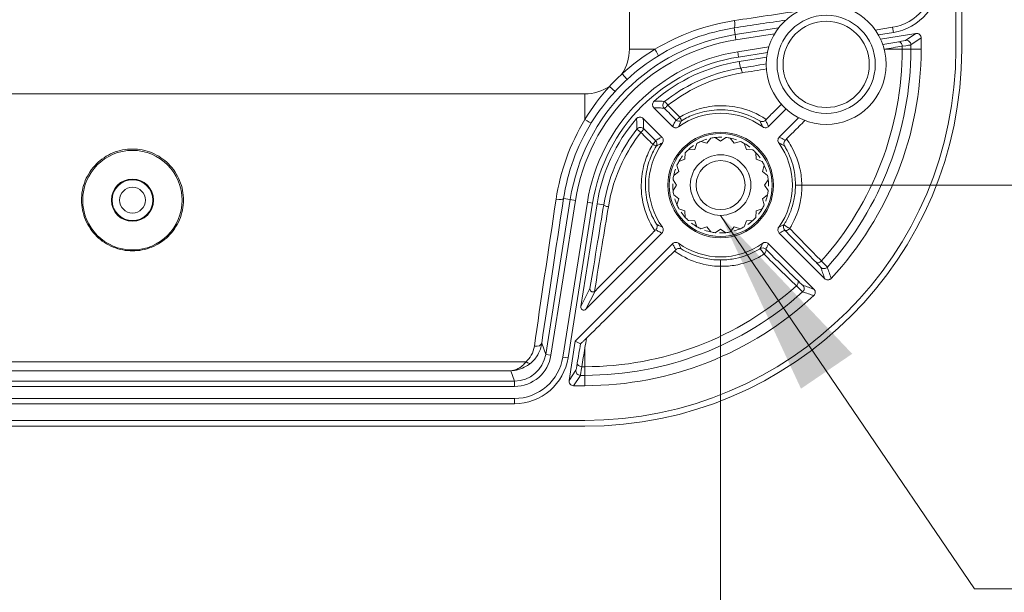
# Model space of a CAD drawing. Header units: millimetres. Extents: x 18 to 1379, y 18 to 1061.
# Tile 10 of 33: x 307 to 372, y 75 to 113. Entities that reach past the tile are written whole.
import ezdxf

# ---------------------------------------------------------------- set-up
doc = ezdxf.new("R2010")
doc.units = ezdxf.units.MM
doc.header["$LTSCALE"] = 5
for name, color, linetype, lineweight in [('Dimension (ANSI)', 7, 'Continuous', 9), ('Symbol (ANSI)', 7, 'Continuous', 9), ('Visible (ANSI)', 7, 'Continuous', 9), ('Visible Narrow (ANSI)', 7, 'Continuous', 9)]:
    doc.layers.add(name, color=color, linetype=linetype, lineweight=lineweight)
doc.styles.add('Note Text (ANSI)', font='arial.ttf')
doc.dimstyles.new('Default - mm_inch (ANSI)', dxfattribs={"dimscale": 5, "dimtxt": 1.7, "dimasz": 2, "dimexe": 3.175, "dimexo": 1, "dimgap": 0.8, "dimtad": 0, "dimtih": 1, "dimtoh": 1, "dimrnd": 1e-08, "dimzin": 4, "dimdsep": 46, "dimtxsty": 'Note Text (ANSI)', "dimblk": 'Filled-1', "dimcen": 0.09, "dimdle": 10, "dimclrd": 256, "dimclre": 256, "dimclrt": 256, "dimadec": 1, "dimazin": 0, "dimtfac": 1.176471, "dimtofl": 0, "dimtmove": 0, "dimatfit": 3, "dimfxl": 1, "dimtolj": 1, "dimtzin": 0, "dimlwd": -1, "dimlwe": -1, "dimarcsym": 0})
doc.dimstyles.new('Default - mm_inch (ANSI)$7', dxfattribs={"dimscale": 5, "dimtxt": 1.7, "dimasz": 2.5, "dimexe": 3.175, "dimexo": 1, "dimgap": 0.8, "dimtad": 0, "dimtih": 1, "dimtoh": 1, "dimrnd": 1e-08, "dimzin": 4, "dimdsep": 46, "dimtxsty": 'Note Text (ANSI)', "dimblk": 'Filled-1', "dimcen": 0.09, "dimdle": 10, "dimclrd": 256, "dimclre": 256, "dimclrt": 256, "dimadec": 1, "dimazin": 0, "dimtfac": 1.176471, "dimtofl": 0, "dimtmove": 0, "dimatfit": 3, "dimfxl": 1, "dimtolj": 1, "dimtzin": 0, "dimlwd": -1, "dimlwe": -1, "dimarcsym": 0})

# ---------------------------------------------------------------- blocks, each defined once
blk = doc.blocks.new('Filled-1')
at = {"color": 0}
for p, q in [((0, 0), (-1, 0.15)), ((-1, 0.15), (-1, -0.15)), ((-1, 0), (0, 0)), ((-1, -0.15), (0, 0))]:
    blk.add_line(p, q, dxfattribs=at)
at = {"color": 0, "flags": 128}
blk.add_lwpolyline([(-1, -0.15), (0, 0), (-1, 0.15), (-1, -0.15)], dxfattribs=at)
at = {"color": 0}
blk.add_solid([(-1, -0.15), (0, 0), (-1, 0.15), (-1, -0.15)], dxfattribs=at)
blk = doc.blocks.new('*D42')
at = {"layer": 'Defpoints', "color": 0, "transparency": 16777216}
for p in [(353.047, 270.07), (353.047, 102.07), (394.131, 102.07)]:
    blk.add_point(p, dxfattribs=at)
at = {"layer": 'Dimension (ANSI)', "transparency": 16777216}
for p, q in [((358.047, 270.07), (410.006, 270.07)), ((394.131, 260.07), (394.131, 203.857)), ((394.131, 112.07), (394.131, 168.283)), ((358.047, 102.07), (410.006, 102.07))]:
    blk.add_line(p, q, dxfattribs=at)
at = {"layer": 'Dimension (ANSI)', "transparency": 16777216, "xscale": 10, "yscale": 10, "zscale": 10}
for p, rotation in [((394.131, 270.07), 90), ((394.131, 102.07), 270)]:
    blk.add_blockref('Filled-1', p, dxfattribs=dict(at, rotation=rotation))
at = {"layer": 'Dimension (ANSI)', "transparency": 16777216, "char_height": 8.5, "attachment_point": 5, "style": 'Note Text (ANSI)'}
for s, insert in [('\\A1; 168.00', (394.131, 194.41)), ('\\A1;[6.61]', (394.131, 176.623))]:
    blk.add_mtext(s, dxfattribs=dict(at, insert=insert))
blk = doc.blocks.new('*D43')
at = {"layer": 'Defpoints', "color": 0, "transparency": 16777216}
for p in [(185.047, 102.07), (353.047, 102.07), (353.047, 70.932)]:
    blk.add_point(p, dxfattribs=at)
at = {"layer": 'Dimension (ANSI)', "transparency": 16777216}
for p, q in [((185.047, 97.07), (185.047, 55.057)), ((353.047, 97.07), (353.047, 55.057)), ((195.047, 70.932), (245.522, 70.932)), ((343.047, 70.932), (292.572, 70.932))]:
    blk.add_line(p, q, dxfattribs=at)
at = {"layer": 'Dimension (ANSI)', "transparency": 16777216, "xscale": 10, "yscale": 10, "zscale": 10, "rotation": 180}
blk.add_blockref('Filled-1', (185.047, 70.932), dxfattribs=at)
at = {"layer": 'Dimension (ANSI)', "transparency": 16777216, "xscale": 10, "yscale": 10, "zscale": 10}
blk.add_blockref('Filled-1', (353.047, 70.932), dxfattribs=at)
at = {"layer": 'Dimension (ANSI)', "transparency": 16777216, "char_height": 8.5, "attachment_point": 5, "style": 'Note Text (ANSI)'}
for s, insert in [('\\A1; 168.00', (269.047, 79.272)), ('\\A1;[6.61]', (269.047, 61.485))]:
    blk.add_mtext(s, dxfattribs=dict(at, insert=insert))

msp = doc.modelspace()

# ---------------------------------------------------------------- linework, layer by layer
at = {"layer": 'Visible (ANSI)'}
for p, q in [((368.647, 111.07), (368.647, 261.07)), ((369.033, 261.07), (369.033, 111.07)), ((356.902, 112.5), (354.006, 112.042)), ((363.303, 112.35), (364.454, 112.532)), ((354.061, 111.696), (356.632, 112.103)), ((364.509, 112.186), (363.507, 112.028)), ((363.651, 111.747), (365.999, 112.119)), ((366.346, 111.823), (366.346, 111.07)), ((354.186, 110.906), (356.246, 111.232)), ((356.152, 110.863), (354.241, 110.56)), ((354.288, 110.264), (356.102, 110.551)), ((349.866, 105.958), (348.624, 107.2)), ((357.387, 107.116), (356.228, 105.958)), ((347.917, 106.493), (349.159, 105.251)), ((356.936, 105.251), (358.223, 106.538)), ((352.407, 105.18), (352.145, 104.848)), ((353.047, 104.991), (352.696, 105.225)), ((353.399, 105.225), (353.047, 104.991)), ((353.95, 104.848), (353.688, 105.18)), ((351.477, 104.829), (351.33, 104.433)), ((352.145, 104.848), (351.738, 104.962)), ((354.357, 104.962), (353.95, 104.848)), ((354.764, 104.433), (354.618, 104.829)), ((350.701, 104.209), (350.684, 103.787)), ((351.33, 104.433), (350.908, 104.416)), ((355.187, 104.416), (354.764, 104.433)), ((355.41, 103.787), (355.393, 104.209)), ((350.155, 103.379), (350.269, 102.972)), ((350.684, 103.787), (350.288, 103.64)), ((355.807, 103.64), (355.41, 103.787)), ((355.825, 102.972), (355.94, 103.379)), ((350.269, 102.972), (349.938, 102.71)), ((356.157, 102.71), (355.825, 102.972)), ((349.892, 102.422), (350.126, 102.07)), ((350.126, 102.07), (349.892, 101.718)), ((355.968, 102.07), (356.203, 102.422)), ((356.203, 101.718), (355.968, 102.07)), ((349.938, 101.429), (350.269, 101.167)), ((355.825, 101.167), (356.157, 101.429)), ((343.075, 101.111), (341.449, 90.843)), ((341.795, 90.788), (343.421, 101.056)), ((342.585, 90.663), (344.211, 100.931)), ((344.557, 100.876), (342.931, 90.609)), ((343.774, 94.015), (344.853, 100.829)), ((350.269, 101.167), (350.155, 100.76)), ((355.94, 100.76), (355.825, 101.167)), ((350.288, 100.5), (350.684, 100.353)), ((350.684, 100.353), (350.701, 99.931)), ((355.393, 99.931), (355.41, 100.353)), ((355.41, 100.353), (355.807, 100.5)), ((350.908, 99.724), (351.33, 99.707)), ((351.33, 99.707), (351.477, 99.31)), ((351.738, 99.177), (352.145, 99.292)), ((352.145, 99.292), (352.407, 98.96)), ((353.688, 98.96), (353.95, 99.292)), ((353.95, 99.292), (354.357, 99.177)), ((354.618, 99.31), (354.764, 99.707)), ((354.764, 99.707), (355.187, 99.724)), ((349.159, 98.889), (344.113, 93.843)), ((352.696, 98.914), (353.047, 99.149)), ((353.047, 99.149), (353.399, 98.914)), ((359.946, 95.878), (356.936, 98.889)), ((343.412, 91.727), (349.866, 98.182)), ((356.228, 98.182), (359.239, 95.171)), ((342.998, 89.118), (343.412, 91.727)), ((343.763, 91.548), (343.412, 91.727)), ((339.376, 89.072), (198.719, 89.072)), ((198.719, 88.722), (339.376, 88.722)), ((344.047, 88.771), (343.295, 88.771)), ((198.719, 87.922), (339.376, 87.922)), ((339.376, 87.572), (198.719, 87.572)), ((194.047, 86.47), (344.047, 86.47)), ((344.047, 86.084), (194.047, 86.084))]:
    msp.add_line(p, q, dxfattribs=at)
for centre, radius in [((360.047, 110.07), 3.975), ((353.047, 102.07), 3.5), ((353.047, 102.07), 3.412), ((314.047, 101.07), 3.3), ((353.047, 102.07), 2.007), ((353.047, 102.07), 1.626), ((314.047, 101.07), 1.4)]:
    msp.add_circle(centre, radius, dxfattribs=at)
for centre, radius, start, end in [((356.064, 99.054), 13.15, 99, 171), ((356.064, 99.054), 12.8, 99, 171), ((344.047, 111.07), 24.6, 270, 0), ((344.047, 111.07), 24.986, 270, 0), ((344.047, 111.07), 22.298, 317.08372, 0), ((356.064, 99.054), 12, 99, 171), ((356.064, 99.054), 11.65, 99, 171), ((356.064, 99.054), 11.35, 99, 130.84851), ((356.064, 99.054), 11.35, 139.15149, 171), ((353.047, 102.07), 4.763, 54.09228, 125.90772), ((353.047, 102.07), 3.175, 96.35966, 101.64034), ((353.047, 102.07), 3.175, 78.35966, 83.64034), ((353.047, 102.07), 4.762, 144.09228, 215.90772), ((353.047, 102.07), 3.175, 114.35966, 119.64034), ((353.047, 102.07), 3.175, 60.35966, 65.64034), ((353.047, 102.07), 4.762, 324.09228, 35.90772), ((353.047, 102.07), 3.175, 132.35966, 137.64034), ((353.047, 102.07), 3.175, 42.35966, 47.64034), ((353.047, 102.07), 3.175, 150.35966, 155.64034), ((353.047, 102.07), 3.175, 24.35966, 29.64034), ((353.047, 102.07), 3.175, 168.35966, 173.64034), ((353.047, 102.07), 3.175, 6.35966, 11.64034), ((353.047, 102.07), 3.175, 186.35966, 191.64034), ((353.047, 102.07), 3.175, 348.35966, 353.64034), ((353.047, 102.07), 3.175, 204.35966, 209.64034), ((353.047, 102.07), 3.175, 330.35966, 335.64034), ((353.047, 102.07), 3.175, 222.35966, 227.64034), ((353.047, 102.07), 3.175, 312.35966, 317.64034), ((353.047, 102.07), 3.175, 240.35966, 245.64034), ((353.047, 102.07), 3.175, 294.35966, 299.64034), ((353.047, 102.07), 3.175, 258.35966, 263.64034), ((353.047, 102.07), 3.175, 276.35966, 281.64034), ((353.047, 102.07), 4.762, 234.09228, 305.90772), ((344.047, 111.07), 22.298, 270, 312.91628)]:
    msp.add_arc(centre, radius, start, end, dxfattribs=at)
for centre, major_axis, ratio, start_param, end_param in [((366.045, 111.822), (0.25, 0.166), 0.999122, 5.697115, 7.424253), ((343.972, 93.984), (-0.091, -0.178), 0.998408, 5.027017, 7.539354), ((339.375, 91.173), (0.69, -1.985), 0.999317, 5.948778, 7.361999), ((343.295, 89.072), (-0.166, -0.25), 0.999122, 5.142117, 6.869256)]:
    msp.add_ellipse(centre, major_axis=major_axis, ratio=ratio, start_param=start_param, end_param=end_param, dxfattribs=at)
for points, knots in [([(364.454, 112.532), (365.219, 112.653), (365.936, 113.059), (366.435, 113.652), (366.921, 114.232), (367.195, 114.985), (367.195, 115.741)], [-1.078813, -1.078813, -1.078813, -1.078813, -0.363572, -0.363572, -0.363572, 0.334407, 0.334407, 0.334407, 0.334407]), ([(367.545, 115.741), (367.545, 114.904), (367.242, 114.069), (366.703, 113.427), (366.151, 112.77), (365.356, 112.321), (364.509, 112.186)], [-0.334407, -0.334407, -0.334407, -0.334407, 0.363572, 0.363572, 0.363572, 1.078813, 1.078813, 1.078813, 1.078813]), ([(348.64, 107.639), (348.61, 107.614), (348.586, 107.583), (348.551, 107.513), (348.54, 107.475), (348.534, 107.397), (348.539, 107.358), (348.558, 107.298), (348.568, 107.276), (348.592, 107.236), (348.607, 107.217), (348.624, 107.2)], [0, 0, 0, 0, 0.01172098, 0.01172098, 0.02343819, 0.02343819, 0.03515396, 0.03515396, 0.04228596, 0.04228596, 0.04941846, 0.04941846, 0.04941846, 0.04941846]), ([(356.073, 106.426), (356.185, 106.538), (356.297, 106.649), (356.633, 106.983), (356.857, 107.205), (357.079, 107.426)], [9.0512043, 9.0512043, 9.0512043, 9.0512043, 9.0951848, 9.0951848, 9.1829659, 9.1829659, 9.1829659, 9.1829659]), ([(347.917, 106.493), (347.889, 106.521), (347.857, 106.543), (347.784, 106.573), (347.746, 106.581), (347.668, 106.581), (347.629, 106.574), (347.571, 106.55), (347.55, 106.539), (347.511, 106.511), (347.493, 106.495), (347.478, 106.477)], [0, 0, 0, 0, 0.011721, 0.011721, 0.02343824, 0.02343824, 0.03515404, 0.03515404, 0.04228599, 0.04228599, 0.04941846, 0.04941846, 0.04941846, 0.04941846]), ([(349.866, 105.958), (349.894, 105.93), (349.927, 105.909), (349.999, 105.878), (350.037, 105.871), (350.108, 105.87), (350.14, 105.875), (350.2, 105.894), (350.229, 105.909), (350.254, 105.927)], [0, 0, 0, 0, 0.01171788, 0.01171788, 0.02343538, 0.02343538, 0.03295471, 0.03295471, 0.04247443, 0.04247443, 0.04247443, 0.04247443]), ([(356.013, 106.366), (355.99, 106.343), (355.963, 106.324), (355.901, 106.293), (355.867, 106.283), (355.8, 106.275), (355.767, 106.277), (355.705, 106.29), (355.675, 106.302), (355.647, 106.318), (355.647, 106.319), (355.646, 106.319)], [0, 0, 0, 0, 0.01011722, 0.01011722, 0.02194975, 0.02194975, 0.03332595, 0.03332595, 0.04501283, 0.04501283, 0.04528195, 0.04528195, 0.04528195, 0.04528195]), ([(355.84, 105.927), (355.872, 105.904), (355.908, 105.888), (355.984, 105.869), (356.023, 105.868), (356.093, 105.879), (356.124, 105.888), (356.18, 105.917), (356.206, 105.936), (356.228, 105.958)], [0, 0, 0, 0, 0.01172172, 0.01172172, 0.02344126, 0.02344126, 0.03295792, 0.03295792, 0.04247461, 0.04247461, 0.04247461, 0.04247461]), ([(358.637, 106.353), (358.383, 106.098), (358.128, 105.841), (357.721, 105.432), (357.57, 105.28), (357.419, 105.128)], [7.7874166, 7.7874166, 7.7874166, 7.7874166, 7.8887593, 7.8887593, 7.9484181, 7.9484181, 7.9484181, 7.9484181]), ([(349.19, 104.863), (349.213, 104.895), (349.229, 104.93), (349.248, 105.006), (349.249, 105.046), (349.239, 105.116), (349.229, 105.146), (349.2, 105.203), (349.181, 105.229), (349.159, 105.251)], [0, 0, 0, 0, 0.01172172, 0.01172172, 0.02344126, 0.02344126, 0.03295792, 0.03295792, 0.04247461, 0.04247461, 0.04247461, 0.04247461]), ([(356.936, 105.251), (356.908, 105.223), (356.886, 105.191), (356.856, 105.119), (356.848, 105.08), (356.848, 105.009), (356.852, 104.978), (356.872, 104.917), (356.886, 104.889), (356.905, 104.863)], [0, 0, 0, 0, 0.01171788, 0.01171788, 0.02343538, 0.02343538, 0.03295471, 0.03295471, 0.04247443, 0.04247443, 0.04247443, 0.04247443]), ([(357.333, 105.042), (357.343, 105.051), (357.353, 105.061), (357.381, 105.09), (357.4, 105.109), (357.419, 105.128)], [0.04381224, 0.04381224, 0.04381224, 0.04381224, 0.04811253, 0.04811253, 0.05616559, 0.05616559, 0.05616559, 0.05616559]), ([(357.333, 105.042), (357.315, 105.024), (357.3, 105.005), (357.271, 104.959), (357.26, 104.931), (357.242, 104.866), (357.239, 104.827), (357.249, 104.748), (357.263, 104.711), (357.282, 104.678), (357.282, 104.677), (357.283, 104.676)], [-0.06339923, -0.06339923, -0.06339923, -0.06339923, -0.05408387, -0.05408387, -0.04054822, -0.04054822, -0.02069195, -0.02069195, 0, 0, 0.00042353, 0.00042353, 0.00042353, 0.00042353]), ([(314.047, 97.707), (313.624, 97.707), (313.176, 97.791), (312.354, 98.128), (311.98, 98.38), (311.377, 98.968), (311.112, 99.349), (310.757, 100.185), (310.668, 100.64), (310.665, 101.491), (310.746, 101.944), (311.09, 102.783), (311.352, 103.169), (311.956, 103.772), (312.336, 104.032), (313.169, 104.377), (313.622, 104.462), (314.473, 104.462), (314.926, 104.377), (315.759, 104.032), (316.138, 103.772), (316.743, 103.169), (317.005, 102.783), (317.348, 101.944), (317.43, 101.491), (317.426, 100.64), (317.338, 100.185), (316.983, 99.349), (316.717, 98.968), (316.114, 98.38), (315.741, 98.128), (314.919, 97.791), (314.47, 97.707), (314.047, 97.707)], [0, 0, 0, 0, 0.126862, 0.126862, 0.253724, 0.253724, 0.386532, 0.386532, 0.51934, 0.51934, 0.649583, 0.649583, 0.779827, 0.779827, 0.907404, 0.907404, 1.034981, 1.034981, 1.162558, 1.162558, 1.290136, 1.290136, 1.420379, 1.420379, 1.550622, 1.550622, 1.68343, 1.68343, 1.816238, 1.816238, 1.9431, 1.9431, 2.069962, 2.069962, 2.069962, 2.069962]), ([(348.751, 99.104), (348.775, 99.128), (348.794, 99.154), (348.825, 99.216), (348.834, 99.25), (348.842, 99.317), (348.84, 99.35), (348.827, 99.412), (348.815, 99.442), (348.799, 99.47), (348.798, 99.47), (348.798, 99.471)], [-0.04526982, -0.04526982, -0.04526982, -0.04526982, -0.03509484, -0.03509484, -0.02319475, -0.02319475, -0.0117536, -0.0117536, 0, 0, 0.00027066, 0.00027066, 0.00027066, 0.00027066]), ([(349.159, 98.889), (349.187, 98.916), (349.209, 98.949), (349.239, 99.021), (349.247, 99.06), (349.247, 99.131), (349.242, 99.162), (349.223, 99.223), (349.208, 99.251), (349.19, 99.277)], [0, 0, 0, 0, 0.01171788, 0.01171788, 0.02343538, 0.02343538, 0.03295471, 0.03295471, 0.04247443, 0.04247443, 0.04247443, 0.04247443]), ([(356.905, 99.277), (356.882, 99.245), (356.865, 99.209), (356.847, 99.133), (356.845, 99.094), (356.856, 99.024), (356.866, 98.994), (356.894, 98.937), (356.913, 98.911), (356.936, 98.889)], [0, 0, 0, 0, 0.01172172, 0.01172172, 0.02344126, 0.02344126, 0.03295792, 0.03295792, 0.04247461, 0.04247461, 0.04247461, 0.04247461]), ([(344.726, 95.046), (345.847, 96.18), (347.092, 97.436), (348.468, 98.82), (348.579, 98.932), (348.691, 99.044)], [7.5200238, 7.5200238, 7.5200238, 7.5200238, 8.0188156, 8.0188156, 8.0627961, 8.0627961, 8.0627961, 8.0627961]), ([(348.751, 99.104), (348.749, 99.102), (348.747, 99.1), (348.727, 99.08), (348.709, 99.062), (348.691, 99.044)], [0.041942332, 0.041942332, 0.041942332, 0.041942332, 0.042839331, 0.042839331, 0.050442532, 0.050442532, 0.050442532, 0.050442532]), ([(350.254, 98.212), (350.223, 98.235), (350.187, 98.252), (350.111, 98.27), (350.071, 98.272), (350.001, 98.261), (349.971, 98.251), (349.914, 98.223), (349.889, 98.204), (349.866, 98.182)], [0, 0, 0, 0, 0.01172172, 0.01172172, 0.02344126, 0.02344126, 0.03295792, 0.03295792, 0.04247461, 0.04247461, 0.04247461, 0.04247461]), ([(356.228, 98.182), (356.201, 98.209), (356.168, 98.231), (356.096, 98.261), (356.057, 98.269), (355.987, 98.27), (355.955, 98.265), (355.895, 98.245), (355.866, 98.231), (355.84, 98.212)], [0, 0, 0, 0, 0.01171788, 0.01171788, 0.02343538, 0.02343538, 0.03295471, 0.03295471, 0.04247443, 0.04247443, 0.04247443, 0.04247443]), ([(349.989, 97.698), (349.837, 97.547), (349.685, 97.396), (348.115, 95.835), (346.719, 94.453), (345.054, 92.81), (344.602, 92.364), (344.149, 91.918)], [8.945199, 8.945199, 8.945199, 8.945199, 9.0048578, 9.0048578, 9.562907, 9.562907, 9.7558747, 9.7558747, 9.7558747, 9.7558747]), ([(349.989, 97.698), (350.015, 97.724), (350.042, 97.75), (350.07, 97.779), (350.073, 97.782), (350.075, 97.784)], [0, 0, 0, 0, 0.01116554, 0.01116554, 0.01235143, 0.01235143, 0.01235143, 0.01235143]), ([(350.075, 97.784), (350.093, 97.802), (350.112, 97.817), (350.158, 97.846), (350.186, 97.857), (350.251, 97.875), (350.29, 97.878), (350.369, 97.868), (350.406, 97.855), (350.44, 97.835), (350.44, 97.835), (350.441, 97.834)], [0, 0, 0, 0, 0.00784324, 0.00784324, 0.01923983, 0.01923983, 0.03595817, 0.03595817, 0.05338012, 0.05338012, 0.05373672, 0.05373672, 0.05373672, 0.05373672]), ([(359.946, 95.878), (359.973, 95.851), (360.006, 95.829), (360.078, 95.799), (360.117, 95.791), (360.195, 95.79), (360.234, 95.798), (360.29, 95.82), (360.31, 95.831), (360.346, 95.856), (360.363, 95.87), (360.378, 95.886)], [0, 0, 0, 0, 0.0117308, 0.0117308, 0.02345175, 0.02345175, 0.03516466, 0.03516466, 0.04174702, 0.04174702, 0.04832996, 0.04832996, 0.04832996, 0.04832996]), ([(344.38, 95.205), (344.38, 95.205), (344.38, 95.204), (344.378, 95.186), (344.378, 95.168), (344.384, 95.133), (344.389, 95.116), (344.408, 95.075), (344.425, 95.052), (344.467, 95.017), (344.49, 95.004), (344.54, 94.988), (344.565, 94.984), (344.616, 94.987), (344.64, 94.993), (344.669, 95.005), (344.674, 95.008), (344.68, 95.011)], [-0.05168201, -0.05168201, -0.05168201, -0.05168201, -0.05143981, -0.05143981, -0.04428996, -0.04428996, -0.03722155, -0.03722155, -0.02676598, -0.02676598, -0.01777054, -0.01777054, -0.00960245, -0.00960245, -0.00189195, -0.00189195, 0, 0, 0, 0]), ([(359.231, 94.74), (359.26, 94.766), (359.283, 94.798), (359.315, 94.869), (359.325, 94.907), (359.328, 94.985), (359.322, 95.024), (359.301, 95.082), (359.292, 95.102), (359.268, 95.139), (359.254, 95.156), (359.239, 95.171)], [0, 0, 0, 0, 0.01171532, 0.01171532, 0.02342607, 0.02342607, 0.03513981, 0.03513981, 0.04173392, 0.04173392, 0.04832911, 0.04832911, 0.04832911, 0.04832911]), ([(343.763, 91.548), (343.763, 91.548), (343.77, 91.553), (343.793, 91.574), (343.818, 91.597), (343.891, 91.667), (343.939, 91.714), (344.039, 91.811), (344.093, 91.863), (344.149, 91.918)], [0, 0, 0, 0, 0.011052, 0.011052, 0.02975374, 0.02975374, 0.05186425, 0.05186425, 0.07259333, 0.07259333, 0.07259333, 0.07259333]), ([(344.149, 91.918), (344.116, 91.703), (344.083, 91.49), (344.049, 91.273), (344.048, 91.266), (344.047, 91.26)], [0.03438192, 0.03438192, 0.03438192, 0.03438192, 0.11239941, 0.11239941, 0.11473674, 0.11473674, 0.11473674, 0.11473674]), ([(339.376, 88.722), (339.96, 88.722), (340.542, 88.939), (340.983, 89.322), (341.413, 89.697), (341.706, 90.225), (341.795, 90.788)], [-0.334407, -0.334407, -0.334407, -0.334407, 0.380834, 0.380834, 0.380834, 1.078813, 1.078813, 1.078813, 1.078813]), ([(339.376, 87.922), (340.151, 87.922), (340.923, 88.21), (341.507, 88.719), (342.078, 89.215), (342.467, 89.916), (342.585, 90.663)], [-0.334407, -0.334407, -0.334407, -0.334407, 0.380834, 0.380834, 0.380834, 1.078813, 1.078813, 1.078813, 1.078813]), ([(342.931, 90.609), (342.8, 89.781), (342.369, 89.004), (341.737, 88.455), (341.089, 87.891), (340.234, 87.572), (339.376, 87.572)], [-1.078813, -1.078813, -1.078813, -1.078813, -0.380834, -0.380834, -0.380834, 0.334407, 0.334407, 0.334407, 0.334407])]:
    msp.add_open_spline(points, degree=3, knots=knots, dxfattribs=at)
for points in [[(356.073, 106.426), (356.053, 106.406), (356.033, 106.386), (356.013, 106.366)], [(352.696, 105.225), (352.84, 105.241), (352.985, 105.247), (353.129, 105.244)], [(353.688, 105.18), (353.83, 105.15), (353.97, 105.111), (354.106, 105.063)], [(350.908, 104.416), (351.015, 104.513), (351.129, 104.604), (351.248, 104.686)], [(351.738, 104.962), (351.87, 105.022), (352.006, 105.072), (352.145, 105.114)], [(354.618, 104.829), (354.743, 104.758), (354.864, 104.677), (354.979, 104.589)], [(350.288, 103.64), (350.359, 103.766), (350.44, 103.887), (350.528, 104.002)], [(355.393, 104.209), (355.491, 104.102), (355.581, 103.988), (355.663, 103.869)], [(355.94, 103.379), (355.999, 103.247), (356.05, 103.111), (356.091, 102.973)], [(349.938, 102.71), (349.967, 102.852), (350.006, 102.992), (350.054, 103.129)], [(349.892, 101.718), (349.876, 101.862), (349.87, 102.007), (349.873, 102.152)], [(356.203, 102.422), (356.219, 102.278), (356.225, 102.133), (356.221, 101.988)], [(356.157, 101.429), (356.128, 101.287), (356.089, 101.148), (356.04, 101.011)], [(350.155, 100.76), (350.095, 100.892), (350.045, 101.028), (350.003, 101.167)], [(350.701, 99.931), (350.604, 100.038), (350.513, 100.151), (350.431, 100.271)], [(355.807, 100.5), (355.735, 100.374), (355.655, 100.253), (355.567, 100.138)], [(351.477, 99.31), (351.351, 99.382), (351.23, 99.462), (351.115, 99.55)], [(355.187, 99.724), (355.08, 99.626), (354.966, 99.536), (354.847, 99.454)], [(352.407, 98.96), (352.265, 98.989), (352.125, 99.028), (351.989, 99.077)], [(353.399, 98.914), (353.255, 98.898), (353.11, 98.892), (352.965, 98.896)], [(354.357, 99.177), (354.225, 99.118), (354.089, 99.067), (353.95, 99.026)], [(344.68, 95.011), (344.697, 95.02), (344.713, 95.032), (344.726, 95.046)]]:
    msp.add_open_spline(points, degree=3, dxfattribs=at)
at = {"layer": 'Visible Narrow (ANSI)'}
for p, q in [((347, 111.07), (347, 261.07)), ((354.006, 112.042), (353.936, 112.484)), ((364.454, 112.532), (364.509, 112.186)), ((354.006, 112.042), (354.061, 111.696)), ((365.999, 112.119), (365.314, 111.664)), ((365.66, 111.367), (366.346, 111.823)), ((348.693, 111.07), (347, 111.07)), ((365.087, 111.07), (363.894, 111.07)), ((365.087, 111.279), (365.087, 111.07)), ((365.087, 111.07), (365.66, 111.07)), ((365.66, 111.07), (365.66, 111.367)), ((366.346, 111.07), (365.66, 111.07)), ((354.186, 110.906), (354.241, 110.56)), ((354.288, 110.264), (354.358, 109.821)), ((346.509, 109.44), (346.848, 109.072)), ((346.045, 108.269), (345.677, 108.608)), ((194.047, 108.117), (344.047, 108.117)), ((344.047, 106.424), (344.047, 108.117)), ((343.075, 101.111), (342.633, 101.181)), ((343.075, 101.111), (343.421, 101.056)), ((344.211, 100.931), (344.557, 100.876)), ((344.853, 100.829), (345.297, 100.759)), ((344.38, 95.205), (343.774, 94.015)), ((344.113, 93.843), (344.726, 95.046)), ((341.449, 90.843), (341.19, 91.589)), ((341.449, 90.843), (341.795, 90.788)), ((344.047, 90.03), (344.047, 91.26)), ((340.144, 90.355), (197.95, 90.355)), ((342.585, 90.663), (342.931, 90.609)), ((198.96, 89.765), (339.135, 89.765)), ((339.135, 89.765), (339.376, 89.072)), ((343.454, 89.803), (342.998, 89.118)), ((343.295, 88.771), (343.75, 89.457)), ((343.75, 89.457), (344.047, 89.457)), ((344.047, 90.03), (343.838, 90.03)), ((344.047, 90.03), (344.047, 89.457)), ((344.047, 88.771), (344.047, 89.457)), ((339.376, 89.072), (339.376, 88.722)), ((339.376, 87.922), (339.376, 87.572))]:
    msp.add_line(p, q, dxfattribs=at)
for centre, radius in [((360.047, 110.07), 3.256), ((360.047, 110.07), 2.86), ((314.047, 101.07), 1.356), ((314.047, 101.07), 0.856)]:
    msp.add_circle(centre, radius, dxfattribs=at)
for centre, radius, start, end in [((344.047, 111.07), 2.952, 326.50071, 0), ((344.047, 111.07), 21.04, 318.18345, 0), ((344.047, 111.07), 21.613, 318.0725, 0), ((356.064, 99.054), 14.113, 132.60947, 137.39053), ((356.064, 99.054), 13.613, 132.60947, 137.39053), ((344.047, 111.07), 2.952, 270, 303.49929), ((344.047, 111.07), 21.04, 270, 311.81655), ((344.047, 111.07), 21.613, 270, 311.9275)]:
    msp.add_arc(centre, radius, start, end, dxfattribs=at)
for centre, major_axis, ratio, start_param, end_param in [((347, 111.398), (29.301, 4.563), 0.01696, 1.173681, 1.327713), ((347.078, 110.904), (28.801, 4.563), 0.01724, 1.202561, 1.327623), ((353.858, 112.978), (0.076, -0.494), 0.23551, 0.017958, 1.534532), ((364.114, 111.474), (1.2, 0.19), 0.01724, 5.374976, 6.245547), ((365.361, 111.367), (0.166, -0.25), 0.999122, 0.984726, 2.711865), ((348.664, 111.07), (0.262, -0.426), 0.049251, 0.017475, 1.540535), ((346.953, 109.143), (29.001, 4.595), 0.01724, 5.329335, 5.374976), ((347, 108.846), (29.301, 4.595), 0.017072, 5.324207, 5.37503), ((364.902, 111.279), (-0.051, 0.296), 0.611718, 4.607407, 6.261122), ((364.161, 111.178), (1.5, 0.19), 0.013915, 5.375944, 6.246515), ((354.405, 109.524), (-0.048, 0.296), 0.247748, 4.633287, 6.26517), ((349.523, 107.379), (-0.018, -0.299), 0.999654, 3.867421, 5.557357), ((349.523, 107.379), (-0.213, -0.212), 0.123535, 0.017588, 1.595127), ((349.523, 107.379), (-0.185, 0.236), 0.038814, 4.592272, 6.265719), ((350.303, 106.595), (-0.213, -0.212), 0.161195, 0.017685, 1.598014), ((350.303, 106.595), (0.155, -0.257), 0.065173, 0.008745, 1.420047), ((344.047, 106.453), (0.426, -0.262), 0.049251, 4.74265, 6.265711), ((347.738, 105.595), (-0.236, 0.185), 0.038814, 0.017466, 1.690913), ((347.738, 105.595), (-0.299, -0.018), 0.999654, 3.867421, 5.557357), ((347.738, 105.595), (0.212, 0.213), 0.123535, 4.688059, 6.265597), ((350.303, 106.595), (0.26, -0.15), 0.999837, 4.448947, 5.779372), ((348.522, 104.814), (0.212, 0.213), 0.161195, 4.685171, 6.265501), ((348.522, 104.814), (0.257, -0.155), 0.065173, 4.863138, 6.27444), ((348.522, 104.814), (0.257, -0.156), 0.999913, 0, 1.330425), ((343.72, 108.117), (-4.563, -29.301), 0.01696, 4.955472, 5.32298), ((344.213, 108.039), (-4.563, -28.801), 0.01724, 4.955562, 5.32307), ((342.139, 101.259), (0.494, -0.076), 0.23551, 4.748654, 6.265227), ((345.593, 100.712), (-0.296, 0.048), 0.247748, 0.018015, 1.649899), ((357.513, 99.292), (-0.255, 0.158), 0.999912, 0, 1.341706), ((357.513, 99.292), (-0.255, 0.159), 0.096095, 0.008767, 2.104103), ((357.513, 99.292), (-0.214, -0.21), 0.513944, 0.020346, 1.61055), ((355.825, 97.604), (-0.262, 0.147), 0.999836, 4.439149, 5.780855), ((355.825, 97.604), (-0.159, 0.255), 0.096095, 4.179083, 6.274418), ((355.825, 97.604), (0.21, 0.214), 0.513944, 4.672635, 6.262839), ((359.59, 97.165), (-0.215, -0.209), 0.616393, 0.022165, 1.613509), ((359.904, 96.829), (0.284, 0.098), 0.999204, 3.594376, 5.218147), ((357.952, 95.527), (0.209, 0.215), 0.616393, 4.669676, 6.26102), ((358.289, 95.213), (-0.098, -0.284), 0.999204, 1.065038, 2.688809), ((340.696, 91.667), (0.495, -0.072), 0.567123, 4.795049, 6.261994), ((345.974, 108.164), (-4.595, -29.001), 0.01724, 0.90821, 0.963413), ((346.271, 108.117), (-4.595, -29.301), 0.017072, 0.908155, 0.960476), ((340.144, 90.658), (0.325, -0.38), 0.444126, 5.190967, 6.244525), ((343.643, 91.003), (-0.19, -1.2), 0.01724, 0.037638, 0.90821), ((343.838, 90.215), (-0.296, 0.051), 0.611718, 0.022063, 1.675778), ((343.75, 89.757), (0.25, -0.166), 0.999122, 3.571321, 5.29846), ((343.939, 90.956), (-0.19, -1.5), 0.013915, 0.03667, 0.907242)]:
    msp.add_ellipse(centre, major_axis=major_axis, ratio=ratio, start_param=start_param, end_param=end_param, dxfattribs=at)
for points, knots in [([(353.977, 112.978), (353.06, 112.839), (352.145, 112.61), (350.368, 111.971), (349.506, 111.561), (348.693, 111.07)], [-0.5633252, -0.5633252, -0.5633252, -0.5633252, -0.2818077, -0.2818077, 0, 0, 0, 0]), ([(348.926, 110.644), (349.697, 111.118), (350.515, 111.513), (352.2, 112.129), (353.067, 112.351), (353.936, 112.484)], [0, 0, 0, 0, 0.2818077, 0.2818077, 0.5633252, 0.5633252, 0.5633252, 0.5633252]), ([(354.358, 109.821), (353.342, 109.655), (352.333, 109.342), (350.659, 108.541), (349.971, 108.114), (349.337, 107.615)], [0, 0, 0, 0, 0.3099844, 0.3099844, 0.5453947, 0.5453947, 0.5453947, 0.5453947]), ([(349.554, 107.358), (350.175, 107.845), (350.85, 108.263), (352.492, 109.045), (353.484, 109.351), (354.482, 109.513)], [-0.5453947, -0.5453947, -0.5453947, -0.5453947, -0.3099844, -0.3099844, 0, 0, 0, 0]), ([(348.624, 107.2), (348.68, 107.198), (348.737, 107.196), (348.853, 107.191), (348.912, 107.188), (348.972, 107.186), (349.031, 107.183), (349.09, 107.18), (349.203, 107.174), (349.256, 107.171), (349.31, 107.167)], [0.03001, 0.03001, 0.03001, 0.03001, 0.68981, 0.68981, 1.37962, 1.37962, 1.37962, 2.061195, 2.061195, 2.67836, 2.67836, 2.67836, 2.67836]), ([(349.337, 107.615), (349.282, 107.618), (349.228, 107.62), (349.113, 107.625), (349.053, 107.627), (348.993, 107.629), (348.932, 107.631), (348.872, 107.633), (348.754, 107.636), (348.697, 107.638), (348.64, 107.639)], [-2.67836, -2.67836, -2.67836, -2.67836, -2.061195, -2.061195, -1.37962, -1.37962, -1.37962, -0.68981, -0.68981, -0.03001, -0.03001, -0.03001, -0.03001]), ([(356.073, 106.426), (355.51, 106.804), (354.869, 107.076), (353.689, 107.323), (353.167, 107.357), (352.648, 107.313), (352.194, 107.275), (351.741, 107.177), (350.972, 106.904), (350.648, 106.751), (350.343, 106.566)], [-0.8025346, -0.8025346, -0.8025346, -0.8025346, -0.5891472, -0.5891472, -0.4311989, -0.4311989, -0.4311989, -0.2931053, -0.2931053, -0.1865845, -0.1865845, -0.1865845, -0.1865845]), ([(350.459, 106.338), (350.745, 106.512), (351.047, 106.655), (351.766, 106.913), (352.189, 107.004), (352.614, 107.04), (353.099, 107.082), (353.586, 107.051), (354.622, 106.835), (355.162, 106.617), (355.646, 106.319)], [0.1865845, 0.1865845, 0.1865845, 0.1865845, 0.2931053, 0.2931053, 0.4311989, 0.4311989, 0.4311989, 0.5891472, 0.5891472, 0.7804952, 0.7804952, 0.7804952, 0.7804952]), ([(347.478, 106.477), (347.479, 106.42), (347.481, 106.363), (347.484, 106.245), (347.486, 106.185), (347.488, 106.124), (347.49, 106.064), (347.492, 106.004), (347.497, 105.89), (347.499, 105.835), (347.502, 105.78)], [-2.712761, -2.712761, -2.712761, -2.712761, -2.052961, -2.052961, -1.363152, -1.363152, -1.363152, -0.681576, -0.681576, -0.064412, -0.064412, -0.064412, -0.064412]), ([(347.95, 105.807), (347.947, 105.861), (347.943, 105.915), (347.937, 106.028), (347.934, 106.087), (347.932, 106.145), (347.929, 106.205), (347.926, 106.264), (347.921, 106.38), (347.919, 106.437), (347.917, 106.493)], [0.064412, 0.064412, 0.064412, 0.064412, 0.681576, 0.681576, 1.363152, 1.363152, 1.363152, 2.052961, 2.052961, 2.712761, 2.712761, 2.712761, 2.712761]), ([(344.047, 106.424), (343.554, 105.609), (343.144, 104.743), (342.506, 102.966), (342.277, 102.054), (342.139, 101.14)], [-0.5633253, -0.5633253, -0.5633253, -0.5633253, -0.2806243, -0.2806243, 0, 0, 0, 0]), ([(342.633, 101.181), (342.766, 102.048), (342.986, 102.912), (343.602, 104.597), (343.998, 105.418), (344.473, 106.191)], [0, 0, 0, 0, 0.2806243, 0.2806243, 0.5633253, 0.5633253, 0.5633253, 0.5633253]), ([(347.502, 105.78), (347.003, 105.146), (346.576, 104.458), (345.775, 102.784), (345.462, 101.775), (345.297, 100.759)], [0.2050655, 0.2050655, 0.2050655, 0.2050655, 0.4404758, 0.4404758, 0.7504602, 0.7504602, 0.7504602, 0.7504602]), ([(350.091, 106.383), (350.073, 106.351), (350.055, 106.32), (350.017, 106.25), (349.996, 106.212), (349.976, 106.174), (349.955, 106.136), (349.936, 106.097), (349.899, 106.025), (349.882, 105.992), (349.866, 105.958)], [-1.26884318, -1.26884318, -1.26884318, -1.26884318, -1.25116502, -1.25116502, -1.22995572, -1.22995572, -1.22995572, -1.20878518, -1.20878518, -1.19041245, -1.19041245, -1.19041245, -1.19041245]), ([(350.254, 105.927), (350.269, 105.96), (350.284, 105.992), (350.317, 106.062), (350.335, 106.099), (350.353, 106.136), (350.372, 106.173), (350.391, 106.21), (350.426, 106.277), (350.442, 106.308), (350.459, 106.338)], [1.19042036, 1.19042036, 1.19042036, 1.19042036, 1.20878518, 1.20878518, 1.22995572, 1.22995572, 1.22995572, 1.25116502, 1.25116502, 1.26884318, 1.26884318, 1.26884318, 1.26884318]), ([(355.646, 106.319), (355.661, 106.292), (355.675, 106.265), (355.709, 106.2), (355.728, 106.163), (355.746, 106.126), (355.764, 106.091), (355.781, 106.055), (355.812, 105.989), (355.826, 105.958), (355.84, 105.927)], [-1.26514491, -1.26514491, -1.26514491, -1.26514491, -1.24935061, -1.24935061, -1.22808933, -1.22808933, -1.22808933, -1.20785199, -1.20785199, -1.19042036, -1.19042036, -1.19042036, -1.19042036]), ([(356.228, 105.958), (356.213, 105.99), (356.197, 106.022), (356.163, 106.09), (356.144, 106.127), (356.124, 106.164), (356.104, 106.202), (356.083, 106.24), (356.046, 106.308), (356.03, 106.337), (356.013, 106.366)], [1.19041245, 1.19041245, 1.19041245, 1.19041245, 1.20785199, 1.20785199, 1.22808933, 1.22808933, 1.22808933, 1.24935061, 1.24935061, 1.265747, 1.265747, 1.265747, 1.265747]), ([(345.604, 100.635), (345.766, 101.633), (346.072, 102.625), (346.855, 104.268), (347.272, 104.943), (347.759, 105.563)], [-0.7504602, -0.7504602, -0.7504602, -0.7504602, -0.4404758, -0.4404758, -0.2050655, -0.2050655, -0.2050655, -0.2050655]), ([(349.159, 105.251), (349.125, 105.235), (349.092, 105.218), (349.02, 105.182), (348.982, 105.162), (348.943, 105.141), (348.905, 105.121), (348.867, 105.101), (348.797, 105.062), (348.766, 105.044), (348.734, 105.026)], [1.19041245, 1.19041245, 1.19041245, 1.19041245, 1.20878518, 1.20878518, 1.22995572, 1.22995572, 1.22995572, 1.25116502, 1.25116502, 1.26884318, 1.26884318, 1.26884318, 1.26884318]), ([(357.333, 105.042), (357.303, 105.059), (357.273, 105.076), (357.207, 105.112), (357.172, 105.131), (357.136, 105.15), (357.1, 105.168), (357.064, 105.187), (356.998, 105.221), (356.967, 105.236), (356.936, 105.251)], [-1.26368837, -1.26368837, -1.26368837, -1.26368837, -1.24685438, -1.24685438, -1.22708558, -1.22708558, -1.22708558, -1.20735011, -1.20735011, -1.19041245, -1.19041245, -1.19041245, -1.19041245]), ([(357.63, 99.19), (357.669, 99.254), (357.707, 99.318), (358.018, 99.867), (358.213, 100.39), (358.392, 101.258), (358.429, 101.596), (358.433, 101.932), (358.438, 102.301), (358.404, 102.667), (358.223, 103.594), (358.019, 104.141), (357.638, 104.808), (357.533, 104.971), (357.419, 105.128)], [-0.7514946, -0.7514946, -0.7514946, -0.7514946, -0.7291626, -0.7291626, -0.5627498, -0.5627498, -0.4587418, -0.4587418, -0.4587418, -0.3448097, -0.3448097, -0.1625185, -0.1625185, -0.1011024, -0.1011024, -0.1011024, -0.1011024]), ([(348.551, 104.774), (348.366, 104.468), (348.213, 104.144), (347.939, 103.375), (347.842, 102.922), (347.804, 102.468), (347.761, 101.949), (347.794, 101.427), (348.041, 100.248), (348.314, 99.607), (348.691, 99.044)], [-0.8799043, -0.8799043, -0.8799043, -0.8799043, -0.773199, -0.773199, -0.6351892, -0.6351892, -0.6351892, -0.4772367, -0.4772367, -0.2639542, -0.2639542, -0.2639542, -0.2639542]), ([(348.798, 99.471), (348.5, 99.955), (348.283, 100.494), (348.066, 101.53), (348.035, 102.017), (348.077, 102.503), (348.113, 102.927), (348.204, 103.349), (348.461, 104.069), (348.605, 104.372), (348.779, 104.658)], [0.2859936, 0.2859936, 0.2859936, 0.2859936, 0.4772367, 0.4772367, 0.6351892, 0.6351892, 0.6351892, 0.773199, 0.773199, 0.8799043, 0.8799043, 0.8799043, 0.8799043]), ([(348.779, 104.658), (348.809, 104.675), (348.84, 104.691), (348.907, 104.726), (348.944, 104.745), (348.981, 104.764), (349.018, 104.782), (349.055, 104.8), (349.125, 104.833), (349.157, 104.848), (349.19, 104.863)], [-1.26884318, -1.26884318, -1.26884318, -1.26884318, -1.25116502, -1.25116502, -1.22995572, -1.22995572, -1.22995572, -1.20878518, -1.20878518, -1.19042036, -1.19042036, -1.19042036, -1.19042036]), ([(356.905, 104.863), (356.935, 104.849), (356.965, 104.836), (357.029, 104.805), (357.064, 104.788), (357.098, 104.771), (357.133, 104.754), (357.167, 104.737), (357.229, 104.705), (357.256, 104.691), (357.283, 104.676)], [1.19042036, 1.19042036, 1.19042036, 1.19042036, 1.20735011, 1.20735011, 1.22708558, 1.22708558, 1.22708558, 1.24685438, 1.24685438, 1.26245861, 1.26245861, 1.26245861, 1.26245861]), ([(357.283, 104.676), (357.309, 104.633), (357.335, 104.588), (357.626, 104.077), (357.817, 103.566), (357.985, 102.699), (358.016, 102.357), (358.011, 102.013), (358.007, 101.699), (357.973, 101.383), (357.804, 100.572), (357.622, 100.083), (357.331, 99.57), (357.296, 99.51), (357.259, 99.451)], [0.1451394, 0.1451394, 0.1451394, 0.1451394, 0.1625185, 0.1625185, 0.3448097, 0.3448097, 0.4587418, 0.4587418, 0.4587418, 0.5627498, 0.5627498, 0.7291626, 0.7291626, 0.7514946, 0.7514946, 0.7514946, 0.7514946]), ([(345.297, 100.759), (345.16, 99.921), (345.024, 99.094), (344.718, 97.23), (344.547, 96.203), (344.38, 95.205)], [0, 0, 0, 0, 0.2627552, 0.2627552, 0.6008236, 0.6008236, 0.6008236, 0.6008236]), ([(344.68, 95.011), (344.849, 96.024), (345.021, 97.066), (345.331, 98.953), (345.467, 99.789), (345.604, 100.635)], [-0.6022991, -0.6022991, -0.6022991, -0.6022991, -0.2627552, -0.2627552, 0, 0, 0, 0]), ([(349.19, 99.277), (349.159, 99.291), (349.128, 99.305), (349.062, 99.336), (349.026, 99.354), (348.991, 99.371), (348.954, 99.39), (348.917, 99.408), (348.853, 99.442), (348.825, 99.456), (348.798, 99.471)], [1.19042036, 1.19042036, 1.19042036, 1.19042036, 1.20785199, 1.20785199, 1.22808933, 1.22808933, 1.22808933, 1.24935061, 1.24935061, 1.26514491, 1.26514491, 1.26514491, 1.26514491]), ([(357.259, 99.451), (357.236, 99.439), (357.214, 99.427), (357.156, 99.397), (357.121, 99.38), (357.086, 99.363), (357.054, 99.347), (357.021, 99.331), (356.961, 99.302), (356.933, 99.289), (356.905, 99.277)], [-1.25778639, -1.25778639, -1.25778639, -1.25778639, -1.24481895, -1.24481895, -1.22478031, -1.22478031, -1.22478031, -1.20619748, -1.20619748, -1.19042036, -1.19042036, -1.19042036, -1.19042036]), ([(348.751, 99.104), (348.78, 99.087), (348.809, 99.071), (348.877, 99.034), (348.915, 99.013), (348.953, 98.993), (348.99, 98.974), (349.027, 98.955), (349.095, 98.92), (349.127, 98.904), (349.159, 98.889)], [-1.265747, -1.265747, -1.265747, -1.265747, -1.24935061, -1.24935061, -1.22808933, -1.22808933, -1.22808933, -1.20785199, -1.20785199, -1.19041245, -1.19041245, -1.19041245, -1.19041245]), ([(356.936, 98.889), (356.965, 98.903), (356.993, 98.917), (357.056, 98.948), (357.09, 98.966), (357.123, 98.983), (357.16, 99.002), (357.196, 99.022), (357.255, 99.054), (357.278, 99.067), (357.301, 99.08)], [1.19041245, 1.19041245, 1.19041245, 1.19041245, 1.20619748, 1.20619748, 1.22478031, 1.22478031, 1.22478031, 1.24481895, 1.24481895, 1.25778639, 1.25778639, 1.25778639, 1.25778639]), ([(349.866, 98.182), (349.881, 98.151), (349.897, 98.12), (349.93, 98.053), (349.949, 98.017), (349.967, 97.981), (349.986, 97.946), (350.005, 97.91), (350.041, 97.844), (350.058, 97.814), (350.075, 97.784)], [1.19041245, 1.19041245, 1.19041245, 1.19041245, 1.20735011, 1.20735011, 1.22708558, 1.22708558, 1.22708558, 1.24685438, 1.24685438, 1.26368837, 1.26368837, 1.26368837, 1.26368837]), ([(350.441, 97.834), (350.427, 97.861), (350.412, 97.888), (350.381, 97.95), (350.363, 97.984), (350.346, 98.019), (350.329, 98.053), (350.312, 98.088), (350.282, 98.153), (350.268, 98.182), (350.254, 98.212)], [-1.26245861, -1.26245861, -1.26245861, -1.26245861, -1.24685438, -1.24685438, -1.22708558, -1.22708558, -1.22708558, -1.20735011, -1.20735011, -1.19042036, -1.19042036, -1.19042036, -1.19042036]), ([(355.84, 98.212), (355.828, 98.184), (355.815, 98.157), (355.786, 98.096), (355.771, 98.063), (355.755, 98.031), (355.737, 97.996), (355.72, 97.961), (355.69, 97.904), (355.678, 97.881), (355.667, 97.859)], [1.19042036, 1.19042036, 1.19042036, 1.19042036, 1.20619748, 1.20619748, 1.22478031, 1.22478031, 1.22478031, 1.24481895, 1.24481895, 1.25778639, 1.25778639, 1.25778639, 1.25778639]), ([(356.037, 97.816), (356.05, 97.839), (356.063, 97.862), (356.095, 97.922), (356.115, 97.958), (356.134, 97.994), (356.151, 98.027), (356.169, 98.061), (356.2, 98.124), (356.214, 98.153), (356.228, 98.182)], [-1.25778639, -1.25778639, -1.25778639, -1.25778639, -1.24481895, -1.24481895, -1.22478031, -1.22478031, -1.22478031, -1.20619748, -1.20619748, -1.19041245, -1.19041245, -1.19041245, -1.19041245]), ([(349.989, 97.698), (350.146, 97.585), (350.308, 97.48), (350.976, 97.099), (351.523, 96.894), (352.45, 96.713), (352.816, 96.679), (353.184, 96.684), (353.521, 96.688), (353.859, 96.725), (354.727, 96.904), (355.25, 97.099), (355.799, 97.41), (355.863, 97.448), (355.927, 97.488)], [-0.8953345, -0.8953345, -0.8953345, -0.8953345, -0.8339778, -0.8339778, -0.6516811, -0.6516811, -0.5377457, -0.5377457, -0.5377457, -0.433736, -0.433736, -0.2673205, -0.2673205, -0.2449423, -0.2449423, -0.2449423, -0.2449423]), ([(355.667, 97.859), (355.607, 97.822), (355.547, 97.786), (355.034, 97.495), (354.545, 97.313), (353.734, 97.144), (353.418, 97.11), (353.104, 97.106), (352.759, 97.101), (352.417, 97.132), (351.551, 97.301), (351.039, 97.491), (350.528, 97.782), (350.484, 97.808), (350.441, 97.834)], [0.2449423, 0.2449423, 0.2449423, 0.2449423, 0.2673205, 0.2673205, 0.433736, 0.433736, 0.5377457, 0.5377457, 0.5377457, 0.6516811, 0.6516811, 0.8339778, 0.8339778, 0.8512975, 0.8512975, 0.8512975, 0.8512975]), ([(359.378, 96.953), (359.444, 96.885), (359.502, 96.825), (359.639, 96.681), (359.689, 96.625), (359.692, 96.616)], [-0.1045515, -0.1045515, -0.1045515, -0.1045515, -0.0684706, -0.0684706, 0, 0, 0, 0]), ([(360.127, 96.628), (360.123, 96.638), (360.059, 96.707), (359.885, 96.884), (359.812, 96.958), (359.728, 97.041)], [0, 0, 0, 0, 0.0684706, 0.0684706, 0.1045515, 0.1045515, 0.1045515, 0.1045515]), ([(359.692, 96.616), (359.718, 96.541), (359.744, 96.466), (359.811, 96.271), (359.853, 96.151), (359.911, 95.98), (359.928, 95.929), (359.946, 95.878)], [0, 0, 0, 0, 0.598591, 0.598591, 1.556337, 1.556337, 1.963331, 1.963331, 1.963331, 1.963331]), ([(360.378, 95.886), (360.36, 95.937), (360.343, 95.989), (360.285, 96.16), (360.245, 96.281), (360.179, 96.477), (360.153, 96.553), (360.127, 96.628)], [-1.963854, -1.963854, -1.963854, -1.963854, -1.556337, -1.556337, -0.598591, -0.598591, 0, 0, 0, 0]), ([(358.076, 95.389), (358.235, 95.23), (358.358, 95.109), (358.463, 95.011), (358.484, 94.992), (358.489, 94.99)], [0, 0, 0, 0, 0.0685893, 0.0685893, 0.1045515, 0.1045515, 0.1045515, 0.1045515]), ([(358.501, 95.425), (358.496, 95.427), (358.479, 95.441), (358.394, 95.518), (358.293, 95.614), (358.164, 95.739)], [-0.1045515, -0.1045515, -0.1045515, -0.1045515, -0.0685893, -0.0685893, 0, 0, 0, 0]), ([(359.239, 95.171), (359.118, 95.213), (358.997, 95.254), (358.751, 95.339), (358.626, 95.382), (358.501, 95.425)], [0.030547, 0.030547, 0.030547, 0.030547, 0.996939, 0.996939, 1.993878, 1.993878, 1.993878, 1.993878]), ([(358.489, 94.99), (358.615, 94.947), (358.741, 94.905), (358.988, 94.821), (359.11, 94.78), (359.231, 94.74)], [-1.993878, -1.993878, -1.993878, -1.993878, -0.996939, -0.996939, -0.030024, -0.030024, -0.030024, -0.030024]), ([(340.463, 90.273), (340.653, 90.434), (340.806, 90.623), (341.062, 91.064), (341.15, 91.323), (341.19, 91.589)], [-0.1387066, -0.1387066, -0.1387066, -0.1387066, -0.0749842, -0.0749842, 0, 0, 0, 0]), ([(340.696, 91.381), (340.666, 91.174), (340.599, 90.972), (340.405, 90.628), (340.289, 90.481), (340.144, 90.355)], [0, 0, 0, 0, 0.0749842, 0.0749842, 0.1387066, 0.1387066, 0.1387066, 0.1387066]), ([(340.144, 90.355), (340.071, 90.26), (339.993, 90.178), (339.786, 89.993), (339.654, 89.91), (339.393, 89.8), (339.263, 89.771), (339.135, 89.765)], [0, 0, 0, 0, 0.0324994, 0.0324994, 0.0844984, 0.0844984, 0.1338504, 0.1338504, 0.1338504, 0.1338504]), ([(339.135, 89.765), (339.304, 89.769), (339.474, 89.793), (339.818, 89.887), (339.991, 89.959), (340.264, 90.119), (340.366, 90.191), (340.463, 90.273)], [-0.1338504, -0.1338504, -0.1338504, -0.1338504, -0.0844984, -0.0844984, -0.0324994, -0.0324994, 0, 0, 0, 0])]:
    msp.add_open_spline(points, degree=3, knots=knots, dxfattribs=at)
for points in [[(348.693, 111.07), (347.912, 110.595), (347.177, 110.05), (346.509, 109.44)], [(346.848, 109.072), (347.488, 109.662), (348.186, 110.189), (348.926, 110.644)], [(356.072, 110.101), (355.506, 110.008), (354.935, 109.915), (354.358, 109.821)], [(354.482, 109.513), (355.02, 109.6), (355.554, 109.687), (356.083, 109.773)], [(345.677, 108.608), (345.067, 107.94), (344.522, 107.205), (344.047, 106.424)], [(344.473, 106.191), (344.928, 106.932), (345.456, 107.629), (346.045, 108.269)], [(349.31, 107.167), (349.571, 106.905), (349.832, 106.644), (350.091, 106.383)], [(350.343, 106.566), (350.081, 106.83), (349.818, 107.094), (349.554, 107.358)], [(348.734, 105.026), (348.473, 105.285), (348.212, 105.546), (347.95, 105.807)], [(347.759, 105.563), (348.023, 105.299), (348.287, 105.036), (348.551, 104.774)], [(357.301, 99.08), (358.023, 98.343), (358.717, 97.632), (359.378, 96.953)], [(359.728, 97.041), (359.061, 97.727), (358.359, 98.446), (357.63, 99.19)], [(355.927, 97.488), (356.672, 96.758), (357.39, 96.057), (358.076, 95.389)], [(358.164, 95.739), (357.485, 96.4), (356.774, 97.094), (356.037, 97.816)]]:
    msp.add_open_spline(points, degree=3, dxfattribs=at)

# ---------------------------------------------------------------- dimensions: what is measured, and where the dimension line sits
at = {"layer": 'Dimension (ANSI)'}
for base, p1, angle, override, picture, middle in [((394.131, 102.07), (353.047, 270.07), 90, {"dimgap": 0.8, "dimdec": 2, "dimpost": '\\X', "dimtol": 0, "dimlim": 0, "dimtp": 0, "dimtm": 0, "dimtdec": 2, "dimatfit": 1}, '*D42', (394.131, 186.07)), ((353.047, 70.932), (185.047, 102.07), 180, {"dimgap": 0.8, "dimtih": 0, "dimtoh": 0, "dimdec": 2, "dimpost": '\\X', "dimtol": 0, "dimlim": 0, "dimtp": 0, "dimtm": 0, "dimtdec": 2, "dimatfit": 1}, '*D43', (269.047, 70.932))]:
    dim = msp.add_linear_dim(base=base, p1=p1, p2=(353.047, 102.07), angle=angle, text=' <>\\X[6.61]', dimstyle='Default - mm_inch (ANSI)', override=override, dxfattribs=at)
    dim.commit()
    dim.dimension.update_dxf_attribs({"geometry": picture, "text_midpoint": middle, "dimtype": 160})

# ---------------------------------------------------------------- leaders
at = {"layer": 'Symbol (ANSI)', "annotation_type": 0, "has_hookline": 1, "hookline_direction": 0, "text_width": 82.681}
msp.add_leader([(353.047, 100.063), (369.891, 75.297), (382.391, 75.297)], dimstyle='Default - mm_inch (ANSI)$7', override={"dimtad": 0}, dxfattribs=at)

doc.saveas('drawing.dxf')
